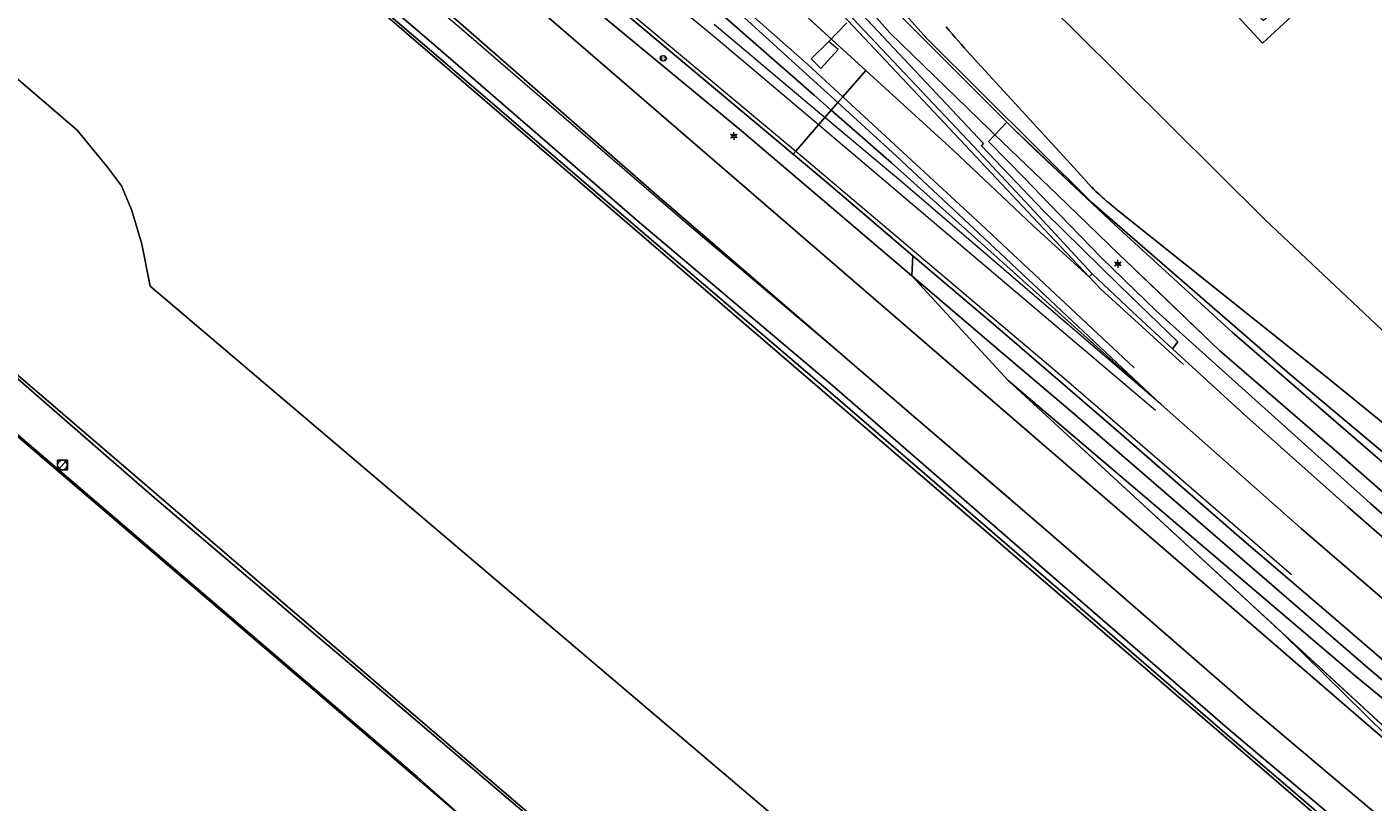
# Model space of a CAD drawing. Header units: metres. Extents: x 163543 to 168130, y 402678 to 405437.
# Tile 6 of 256: x 164117 to 164227, y 402884 to 402948. Entities that reach past the tile are written whole.
import ezdxf
from ezdxf.enums import TextEntityAlignment as Align

# ---------------------------------------------------------------- set-up
doc = ezdxf.new("R2010")
doc.units = ezdxf.units.M
doc.layers.get('0').update_dxf_attribs({"lineweight": 25})
for name, color, linetype, lineweight in [('X-CA190022.004-UO-BGT_Ondergrond$0$GE_117_WGIGeleideconstructie_Grens_GEM', 253, 'X-CA190022.004-UO-BGT_Ondergrond$0$Vangrail', 9), ('X-CA190022.004-UO-BGT_Ondergrond$0$GE_201_SHDHek_Lijn_GEM', 253, 'X-CA190022.004-UO-BGT_Ondergrond$0$Hekwerk', 9), ('X-CA190022.004-UO-BGT_Ondergrond$0$GE_214_Wegmarkering_Lijn_GEM', 253, 'Continuous', 9), ('X-CA190022.004-UO-BGT_Ondergrond$0$GE_222_SNSDetectielus_Lijn_GEM', 253, 'Continuous', 9), ('X-CA190022.004-UO-BGT_Ondergrond$0$GE_244_Taludlijn_Lijn_GEM', 253, 'Continuous', 9), ('X-CA190022.004-UO-BGT_Ondergrond$0$GE_311_WGDRijbaanRegionaleweg_Vlak_GEM', 253, 'Continuous', 9), ('X-CA190022.004-UO-BGT_Ondergrond$0$GE_361_OWGBerm_Vlak_GEM', 253, 'Continuous', 9), ('X-CA190022.004-UO-BGT_Ondergrond$0$GE_367_OWGBerm_groenvoorziening_grasenk_GEM', 253, 'Continuous', 9), ('X-CA190022.004-UO-BGT_Ondergrond$0$GE_401_OTDErf_Vlak_GEM', 253, 'Continuous', 9), ('X-CA190022.004-UO-BGT_Ondergrond$0$GE_461_BTDGraslandoverig_Vlak_GEM', 253, 'Continuous', 9), ('X-CA190022.004-UO-BGT_Ondergrond$0$GE_502_WTDWaterloop_Vlak_GEM', 253, 'Continuous', 9), ('X-CA190022.004-UO-BGT_Ondergrond$0$GE_632_GBILuifel_Inrichtend_Vlak_GEM', 253, 'Continuous', 9), ('X-CA190022.004-UO-BGT_Ondergrond$0$GE_661_SHDMuurGroterDan30cm_Vlak_GEM', 253, 'Continuous', 9), ('X-CA190022.004-UO-BGT_Ondergrond$0$GE_814_BRDVerkeersbord_Punt_GEM', 253, 'Continuous', 9), ('X-CA190022.004-UO-BGT_Ondergrond$0$GE_861_PALLichtmast_Punt_GEM', 253, 'Continuous', 9), ('X-CA190022.004-UO-KAD_Percelen$0$B-WE-KG-GRENS_PERCEEL-GV', 150, 'Continuous', 9), ('X-CA190022.004-UO-WHM_Riolering gemeente_NLCS_v0.1$0$B-WE-RI-PUT-S', 214, 'Continuous', 15)]:
    doc.layers.add(name, color=color, linetype=linetype, lineweight=lineweight)
doc.styles.add('X-CA190022.004-UO-BGT_Ondergrond$0$NLCS-ISO', font='NLCS-ISO.ttf')
doc.linetypes.add('X-CA190022.004-UO-BGT_Ondergrond$0$Hekwerk', pattern='A,5,-1.5,[2,dgnlstyle-Veghel.shx,S=0.007937,R=0,X=0,Y=0],-1.5', length=8)
doc.linetypes.add('X-CA190022.004-UO-BGT_Ondergrond$0$Vangrail', pattern='A,10,-1.5,[3,dgnlstyle-Veghel.shx,S=0.007937,R=90,X=0,Y=0.5],-1,[3,dgnlstyle-Veghel.shx,S=0.007937,R=270,X=0,Y=-0.5],-1.5', length=14)

# ---------------------------------------------------------------- blocks, each defined once
blk = doc.blocks.new('X-CA190022.004-UO-BGT_Ondergrond$0$N-SIE-WEG_LICHTMAST-SO')
h = blk.add_hatch(color=256)
h.paths.add_polyline_path([(1.16, 0.5, 0.658505), (-1.16, 0.5)])
h.paths.add_polyline_path([(-1.16, -0.5, 0.658505), (1.16, -0.5)])
at = {"flags": 128}
for points in [[(-2.19, 1.27), (-1.1, 0.63)], [(-1.16, 0.5), (1.16, 0.5)], [(0, 1.27), (0, 2.53)], [(1.1, 0.63), (2.19, 1.27)], [(-2.19, -1.27), (-1.1, -0.63)], [(-1.16, -0.5), (1.16, -0.5)], [(0, -1.27), (0, -2.53)], [(2.19, -1.27), (1.1, -0.63)]]:
    blk.add_lwpolyline(points, dxfattribs=at)
at = {"ltscale": 0.5}
blk.add_circle((0, 0), 1.27, dxfattribs=at)
at = {"style": 'X-CA190022.004-UO-BGT_Ondergrond$0$NLCS-ISO'}
blk.add_attdef('TYPE', text='', height=1.8, dxfattribs=at).set_placement((0, 2.53), align=Align.BOTTOM_CENTER)
blk = doc.blocks.new('X-CA190022.004-UO-BGT_Ondergrond$0$IMGEOLichtmastpaal')
at = {"xscale": 5, "yscale": 5, "zscale": 5}
blk.add_blockref('X-CA190022.004-UO-BGT_Ondergrond$0$N-SIE-WEG_LICHTMAST-SO', (0, 6.4), dxfattribs=at)
blk = doc.blocks.new('X-CA190022.004-UO-BGT_Ondergrond$0$SIE-WEG_PAAL_VERKEERSBORD-SO')
at = {"linetype": 'ByBlock', "lineweight": 18}
blk.add_circle((0, 0), 1.5, dxfattribs=at)
at = {"linetype": 'ByBlock', "lineweight": 18, "style": 'X-CA190022.004-UO-BGT_Ondergrond$0$NLCS-ISO'}
blk.add_text('vb', height=1.5, dxfattribs=at).set_placement((0, 0.13), align=Align.MIDDLE_CENTER)
blk = doc.blocks.new('X-CA190022.004-UO-BGT_Ondergrond$0$IMGEOVerkeersbord')
at = {"xscale": 5, "yscale": 5, "zscale": 5}
blk.add_blockref('X-CA190022.004-UO-BGT_Ondergrond$0$SIE-WEG_PAAL_VERKEERSBORD-SO', (0, 0), dxfattribs=at)
blk = doc.blocks.new('X-CA190022.004-UO-WHM_Riolering gemeente_NLCS_v0.1$0$B-SRI-PUT_BETON-SO')
blk.add_line((-1.41, -1.41), (1.41, 1.41))
at = {"lineweight": -3, "flags": 128}
blk.add_lwpolyline([(2, -2), (2, 2), (-2, 2), (-2, -2)], close=True, dxfattribs=at)
at = {"lineweight": -3}
blk.add_circle((0, 0), 2, dxfattribs=at)

msp = doc.modelspace()

# ---------------------------------------------------------------- linework, layer by layer
at = {"layer": 'X-CA190022.004-UO-BGT_Ondergrond$0$GE_117_WGIGeleideconstructie_Grens_GEM'}
for p, q in [((164148.367, 402961.414), (164175.311, 402939.099)), ((164175.311, 402939.099), (164189.235, 402927.24)), ((164198.496, 402935.181), (164195.492, 402938.212)), ((164200.465, 402933.137), (164198.496, 402935.181)), ((164204.718, 402928.723), (164200.465, 402933.137)), ((164209.199, 402924.386), (164204.718, 402928.723)), ((164189.235, 402927.24), (164196.65, 402920.924)), ((164226.7, 402908.64), (164209.199, 402924.386)), ((164196.65, 402920.924), (164202.158, 402916.233))]:
    msp.add_line(p, q, dxfattribs=at)
at = {"layer": 'X-CA190022.004-UO-BGT_Ondergrond$0$GE_201_SHDHek_Lijn_GEM'}
for p, q in [((164103.282, 402925.274), (164148.79, 402886.301)), ((164103.282, 402925.274), (164148.79, 402886.301)), ((164148.79, 402886.301), (164166.544, 402870.585)), ((164148.79, 402886.301), (164166.544, 402870.585))]:
    msp.add_line(p, q, dxfattribs=at)
at = {"layer": 'X-CA190022.004-UO-BGT_Ondergrond$0$GE_214_Wegmarkering_Lijn_GEM'}
for p, q in [((164173.229, 402946.669), (164149.257, 402966.575)), ((164156.103, 402966.307), (164180.769, 402944.488)), ((164160.03, 402953.921), (164179.752, 402937.44)), ((164172.39, 402951.246), (164181.802, 402942.658)), ((164185.46, 402944.038), (164177.851, 402950.994)), ((164189.318, 402942.463), (164182.001, 402950.263)), ((164180.69, 402941.386), (164173.095, 402947.793)), ((164181.6, 402939.576), (164173.229, 402946.669)), ((164180.769, 402944.488), (164183.593, 402941.879)), ((164192.609, 402937.503), (164185.46, 402944.038)), ((164181.802, 402942.658), (164183.179, 402941.401)), ((164199.119, 402932.034), (164189.318, 402942.463)), ((164181.859, 402940.4), (164180.69, 402941.386)), ((164183.179, 402941.401), (164187.989, 402937.013)), ((164183.593, 402941.879), (164194.885, 402931.447)), ((164182.122, 402940.179), (164181.859, 402940.4)), ((164187.163, 402935.954), (164182.122, 402940.179)), ((164209.148, 402916.229), (164181.6, 402939.576)), ((164179.752, 402937.44), (164180.799, 402936.565)), ((164187.989, 402937.013), (164196.436, 402929.084)), ((164199.127, 402931.344), (164192.609, 402937.503)), ((164180.799, 402936.565), (164201.464, 402919.058)), ((164188.304, 402934.997), (164187.163, 402935.954)), ((164209.609, 402916.718), (164188.304, 402934.997)), ((164194.885, 402931.447), (164207.388, 402919.733)), ((164203.709, 402927.166), (164199.119, 402932.034)), ((164196.436, 402929.084), (164209.609, 402916.718)), ((164204.665, 402926.154), (164203.709, 402927.166)), ((164211.42, 402919.983), (164204.665, 402926.154)), ((164201.464, 402919.058), (164220.247, 402902.826))]:
    msp.add_line(p, q, dxfattribs=at)
at = {"layer": 'X-CA190022.004-UO-BGT_Ondergrond$0$GE_222_SNSDetectielus_Lijn_GEM'}
for p, q in [((164183.917, 402947.932), (164182.453, 402946.39)), ((164182.453, 402946.39), (164181.004, 402944.967)), ((164181.805, 402944.203), (164183.221, 402945.735)), ((164183.221, 402945.735), (164182.453, 402946.39)), ((164181.004, 402944.967), (164181.805, 402944.203))]:
    msp.add_line(p, q, dxfattribs=at)
at = {"layer": 'X-CA190022.004-UO-BGT_Ondergrond$0$GE_244_Taludlijn_Lijn_GEM'}
for p, q in [((164152.246, 402947.573), (164138.687, 402958.998)), ((164187.422, 402947.11), (164177.434, 402958.443)), ((164197.531, 402939.267), (164185.625, 402951.188)), ((164170.512, 402931.796), (164152.246, 402947.573)), ((164195.626, 402939.156), (164187.422, 402947.11)), ((164196.025, 402938.771), (164195.626, 402939.156)), ((164205.815, 402931.397), (164197.531, 402939.267)), ((164201.092, 402933.887), (164196.025, 402938.771)), ((164206.145, 402929.018), (164201.092, 402933.887)), ((164184.024, 402920.343), (164170.512, 402931.796)), ((164215.409, 402922.637), (164205.815, 402931.397)), ((164209.543, 402925.76), (164206.145, 402929.018)), ((164214.364, 402921.138), (164209.543, 402925.76)), ((164197.209, 402909.034), (164184.024, 402920.343)), ((164197.093, 402918.671), (164208.955, 402908.592)), ((164234.149, 402884.54), (164197.093, 402918.671))]:
    msp.add_line(p, q, dxfattribs=at)
at = {"layer": 'X-CA190022.004-UO-BGT_Ondergrond$0$GE_311_WGDRijbaanRegionaleweg_Vlak_GEM', "flags": 128}
for points in [[(164173.608, 402959.783), (164184.913, 402947.762), (164194.281, 402937.827), (164199.602, 402932.105), (164203.968, 402927.41), (164203.709, 402927.166), (164199.127, 402931.344), (164192.609, 402937.503), (164185.46, 402944.038), (164177.851, 402950.994), (164166, 402961.502), (164159.923, 402966.794), (164157.553, 402968.81), (164146.543, 402978.045), (164145.529, 402978.889), (164140.267, 402983.265), (164141.935, 402985.271), (164142.623, 402986.099), (164158.04, 402973.267), (164170.028, 402962.91), (164173.414, 402959.952), (164173.608, 402959.783)], [(164166, 402961.502), (164177.851, 402950.994), (164185.46, 402944.038), (164183.593, 402941.879), (164183.179, 402941.401), (164182.652, 402940.792), (164181.246, 402942.022), (164171.711, 402950.379), (164163.042, 402957.802), (164152.212, 402966.965), (164146.385, 402971.815), (164143.324, 402974.363), (164142.656, 402974.922), (164142.405, 402975.132), (164143.064, 402975.924), (164143.34, 402976.257), (164143.69, 402976.677), (164145.529, 402978.889), (164146.543, 402978.045), (164157.553, 402968.81), (164159.923, 402966.794), (164166, 402961.502)], [(164142.656, 402974.922), (164143.324, 402974.363), (164146.385, 402971.815), (164152.212, 402966.965), (164163.042, 402957.802), (164171.711, 402950.379), (164181.246, 402942.022), (164182.652, 402940.792), (164182.122, 402940.179), (164181.6, 402939.576), (164179.752, 402937.44), (164179.53, 402937.183), (164166.003, 402948.515), (164147.344, 402963.995), (164138.939, 402970.933), (164139.181, 402971.226), (164141.017, 402973.45), (164141.47, 402973.999), (164141.767, 402974.359), (164142.405, 402975.132), (164142.656, 402974.922)], [(164231.184, 402897.825), (164221.039, 402906.594), (164209.609, 402916.718), (164196.208, 402928.744), (164187.576, 402936.483), (164182.652, 402940.792), (164183.179, 402941.401), (164183.593, 402941.879), (164185.46, 402944.038), (164192.609, 402937.503), (164199.127, 402931.344), (164203.709, 402927.166), (164203.968, 402927.41), (164207.692, 402923.9), (164210.528, 402921.285)], [(164228.179, 402895.439), (164222.694, 402900.145), (164216.163, 402905.741), (164205.711, 402914.837), (164196.245, 402922.988), (164189.315, 402928.889), (164182.398, 402934.781), (164179.53, 402937.183), (164179.752, 402937.44), (164181.6, 402939.576), (164182.122, 402940.179), (164182.652, 402940.792), (164187.576, 402936.483), (164196.208, 402928.744), (164209.609, 402916.718)], [(164210.528, 402921.285), (164216.346, 402915.923), (164224.851, 402908.359), (164228.069, 402905.557)], [(164209.609, 402916.718), (164221.039, 402906.594), (164231.184, 402897.825)]]:
    msp.add_lwpolyline(points, dxfattribs=at)
at = {"layer": 'X-CA190022.004-UO-BGT_Ondergrond$0$GE_361_OWGBerm_Vlak_GEM', "flags": 128}
msp.add_lwpolyline([(164173.759, 402960.294), (164173.928, 402960.461), (164182.151, 402951.856), (164195.081, 402938.062), (164194.92, 402937.879), (164199.981, 402932.558), (164200.086, 402932.448), (164206.204, 402926.451), (164210.957, 402921.852), (164210.528, 402921.285), (164207.692, 402923.9), (164203.968, 402927.41), (164199.602, 402932.105), (164194.281, 402937.827), (164184.913, 402947.762), (164173.608, 402959.783), (164173.759, 402960.294)], dxfattribs=at)
at = {"layer": 'X-CA190022.004-UO-BGT_Ondergrond$0$GE_367_OWGBerm_groenvoorziening_grasenk_GEM', "flags": 128}
for points in [[(164070.693, 403030.945), (164092.034, 403011.678), (164099.549, 403004.896), (164099.59, 403004.859), (164106.209, 402998.94), (164108.843, 402996.597), (164113.003, 402992.901), (164116.777, 402989.568), (164120.013, 402986.83), (164124.559, 402982.967), (164133.301, 402975.587), (164138.939, 402970.933), (164147.344, 402963.995), (164166.003, 402948.515), (164179.53, 402937.183), (164182.398, 402934.781), (164189.315, 402928.889), (164189.235, 402927.24), (164175.311, 402939.099), (164148.367, 402961.414), (164127.839, 402978.482), (164101.235, 403001.64), (164079.26, 403021.488), (164058.262, 403040.438)], [(164228.921, 402910.946), (164215.409, 402922.637), (164205.815, 402931.397), (164199.342, 402937.517), (164197.531, 402939.267), (164197.003, 402939.796), (164185.625, 402951.188), (164176.304, 402961.1), (164172.986, 402964.628), (164173.825, 402964.509), (164173.858, 402964.715), (164173.751, 402964.94), (164173.13, 402965.704), (164170.537, 402969.461), (164168.296, 402972.254), (164159.216, 402983.106), (164149.14, 402997.154), (164147.041, 402999.476), (164147.018, 402999.497)], [(164176.304, 402961.1), (164185.625, 402951.188), (164197.003, 402939.796), (164196.025, 402938.771), (164195.626, 402939.156), (164187.422, 402947.11), (164177.434, 402958.443), (164175.614, 402960.487), (164176.304, 402961.1)], [(164177.434, 402958.443), (164187.422, 402947.11), (164195.626, 402939.156), (164196.025, 402938.771), (164195.492, 402938.212)], [(164228.069, 402905.557), (164224.851, 402908.359), (164216.346, 402915.923), (164210.528, 402921.285), (164210.957, 402921.852), (164206.204, 402926.451), (164200.086, 402932.448), (164199.981, 402932.558), (164194.92, 402937.879), (164195.081, 402938.062), (164182.151, 402951.856)], [(164193.996, 402945.327), (164202.78, 402935.733), (164203.931, 402934.475)], [(164232.783, 402905.111), (164223.741, 402913.048), (164214.364, 402921.138), (164206.145, 402929.018), (164201.092, 402933.887), (164196.025, 402938.771), (164197.003, 402939.796)], [(164197.003, 402939.796), (164197.531, 402939.267), (164199.342, 402937.517), (164205.815, 402931.397), (164215.409, 402922.637), (164228.921, 402910.946)], [(164229.004, 402906.616), (164226.7, 402908.64), (164209.199, 402924.386), (164204.718, 402928.723), (164200.465, 402933.137), (164198.496, 402935.181), (164195.492, 402938.212), (164196.025, 402938.771)], [(164195.492, 402938.212), (164198.496, 402935.181), (164200.465, 402933.137), (164204.718, 402928.723), (164209.199, 402924.386), (164226.7, 402908.64), (164229.004, 402906.616)], [(164196.025, 402938.771), (164201.092, 402933.887), (164206.145, 402929.018), (164214.364, 402921.138), (164223.741, 402913.048), (164232.783, 402905.111)], [(164205.316, 402933.205), (164206.046, 402932.621), (164223.021, 402919.05), (164229.305, 402913.918)], [(164247.078, 402877.932), (164226.666, 402895.04), (164202.158, 402916.233), (164196.65, 402920.924), (164189.235, 402927.24), (164189.315, 402928.889), (164196.245, 402922.988), (164205.711, 402914.837), (164216.163, 402905.741), (164222.694, 402900.145), (164228.179, 402895.439)], [(164189.235, 402927.24), (164196.65, 402920.924), (164202.158, 402916.233), (164226.666, 402895.04), (164247.078, 402877.932)], [(164262.817, 402863.82), (164225.45, 402894.532), (164208.955, 402908.592), (164197.093, 402918.671), (164189.235, 402927.24)], [(164234.149, 402884.54), (164219.531, 402898.004), (164197.093, 402918.671), (164208.955, 402908.592), (164225.45, 402894.532), (164262.817, 402863.82)]]:
    msp.add_lwpolyline(points, dxfattribs=at)
at = {"layer": 'X-CA190022.004-UO-BGT_Ondergrond$0$GE_367_OWGBerm_groenvoorziening_grasenk_GEM'}
for centre, radius, start, end in [((164270.393, 403013.683), 102.514, 220.145, 221.8205), ((164219.081, 402949.607), 21.412, 224.96525, 229.99513)]:
    msp.add_arc(centre, radius, start, end, dxfattribs=at)
at = {"layer": 'X-CA190022.004-UO-BGT_Ondergrond$0$GE_401_OTDErf_Vlak_GEM', "flags": 128}
for points in [[(164203.931, 402934.475), (164202.78, 402935.733), (164193.996, 402945.327)], [(164395.851, 402790.475), (164385.066, 402798.74), (164382.416, 402800.669), (164367.149, 402812.891), (164353.546, 402823.767), (164339.942, 402834.174), (164328.471, 402841.97), (164325.727, 402843.343), (164286.644, 402870.351), (164280.256, 402874.54), (164270.307, 402881.505), (164259.572, 402888.836), (164252.503, 402893.758), (164246.376, 402898.942), (164235.379, 402908.63), (164229.305, 402913.918), (164223.021, 402919.05), (164206.046, 402932.621), (164205.316, 402933.205)]]:
    msp.add_lwpolyline(points, dxfattribs=at)
at = {"layer": 'X-CA190022.004-UO-BGT_Ondergrond$0$GE_401_OTDErf_Vlak_GEM', "extrusion": (0, 0, -1)}
for centre, radius, start, end in [((-164270.393, 403013.683), 102.514, 318.1795, 319.855), ((-164219.081, 402949.607), 21.412, 310.00487, 315.03475)]:
    msp.add_arc(centre, radius, start, end, dxfattribs=at)
at = {"layer": 'X-CA190022.004-UO-BGT_Ondergrond$0$GE_461_BTDGraslandoverig_Vlak_GEM', "flags": 128}
for points in [[(164058.262, 403040.438), (164079.26, 403021.488), (164101.235, 403001.64), (164127.839, 402978.482), (164148.367, 402961.414), (164175.311, 402939.099), (164189.235, 402927.24), (164197.093, 402918.671), (164219.531, 402898.004), (164231.385, 402886.351)], [(164233.427, 402877.974), (164216.881, 402891.962), (164200.409, 402906.286), (164184.544, 402919.901), (164168.61, 402933.631), (164152.152, 402948.056), (164135.64, 402961.794), (164119.687, 402975.939), (164100.519, 402992.27), (164083.671, 403005.951), (164068.473, 403019.333), (164051.929, 403033.335)], [(164051.929, 403033.335), (164068.473, 403019.333), (164083.671, 403005.951), (164100.519, 402992.27), (164119.687, 402975.939), (164135.64, 402961.794), (164152.152, 402948.056), (164168.61, 402933.631), (164184.544, 402919.901), (164200.409, 402906.286), (164216.881, 402891.962), (164233.427, 402877.974), (164249.998, 402863.515), (164248.356, 402861.576)], [(164248.105, 402861.276), (164231.619, 402875.457), (164215.001, 402889.719), (164198.394, 402904.087), (164182.581, 402917.696), (164166.647, 402931.3), (164149.993, 402945.597), (164133.935, 402959.343), (164117.534, 402973.499), (164098.49, 402989.901), (164081.963, 403004.088), (164066.707, 403017.159), (164050.194, 403031.414)], [(164050.74, 403031.942), (164067.013, 403017.643), (164082.513, 403004.552), (164098.719, 402990.303), (164117.927, 402973.785), (164134.133, 402959.896), (164150.346, 402946.029), (164166.991, 402931.607), (164182.949, 402918.099), (164198.69, 402904.443), (164215.235, 402890.068), (164232.117, 402875.836), (164248.356, 402861.576), (164248.105, 402861.276)], [(164248.356, 402861.576), (164232.117, 402875.836), (164215.235, 402890.068), (164198.69, 402904.443), (164182.949, 402918.099), (164166.991, 402931.607), (164150.346, 402946.029), (164134.133, 402959.896), (164117.927, 402973.785), (164098.719, 402990.303), (164082.513, 403004.552), (164067.013, 403017.643), (164050.74, 403031.942)], [(164230.52, 402816.054), (164216.841, 402827.907), (164198.532, 402843.306), (164166.544, 402870.585), (164148.79, 402886.301), (164103.282, 402925.274), (164077.29, 402947.76), (164076.551, 402946.968), (164060.719, 402960.509), (164045.177, 402973.46), (164029.591, 402986.604), (164009.239, 403003.98), (164009.213, 403003.951), (164009.341, 403004.55), (164009.197, 403004.674), (164009.418, 403004.904), (164009.526, 403005.408), (163984.35, 403027.005)], [(164044.341, 402980.576), (164058.641, 402968.235), (164059.579, 402967.426), (164060.233, 402966.868), (164073.772, 402955.31), (164076.386, 402953.054), (164079.265, 402950.569), (164093.051, 402938.692), (164095.231, 402936.813), (164111.776, 402922.639), (164127.174, 402909.266), (164141.025, 402897.459), (164143.12, 402895.673), (164153.498, 402886.838), (164159.611, 402881.634), (164176.128, 402867.392), (164192.069, 402853.799), (164202.293, 402845.072), (164207.363, 402840.743), (164221.086, 402828.972), (164233.434, 402818.369)]]:
    msp.add_lwpolyline(points, dxfattribs=at)
at = {"layer": 'X-CA190022.004-UO-BGT_Ondergrond$0$GE_502_WTDWaterloop_Vlak_GEM', "flags": 128}
msp.add_lwpolyline([(163966.711, 403047.614), (164012.34, 403063.661), (164014.025, 403062.228), (164018.989, 403057.98), (164081.079, 403004.577), (164149.689, 402945.593), (164214.715, 402889.628), (164247.926, 402861.062), (164221.188, 402829.094), (164207.598, 402840.804), (164176.178, 402867.665), (164143.196, 402895.93), (164111.999, 402922.679), (164079.263, 402950.838), (164059.67, 402967.698), (164028.617, 402994.282), (163999.162, 403019.619), (163967.963, 403046.434), (163967.395, 403046.969), (163966.711, 403047.614)], dxfattribs=at)
at = {"layer": 'X-CA190022.004-UO-BGT_Ondergrond$0$GE_632_GBILuifel_Inrichtend_Vlak_GEM', "flags": 128}
msp.add_lwpolyline([(164215.101, 402951.177), (164217.944, 402948.113), (164220.244, 402950.165), (164218.641, 402951.842), (164219.568, 402952.728), (164222.004, 402950.07), (164217.884, 402946.259), (164214.177, 402950.288), (164215.101, 402951.177)], dxfattribs=at)
at = {"layer": 'X-CA190022.004-UO-BGT_Ondergrond$0$GE_661_SHDMuurGroterDan30cm_Vlak_GEM', "flags": 128}
for points in [[(164247.926, 402861.062), (164214.715, 402889.628), (164149.689, 402945.593), (164081.079, 403004.577), (164018.989, 403057.98)], [(164050.194, 403031.414), (164066.707, 403017.159), (164081.963, 403004.088), (164098.49, 402989.901), (164117.534, 402973.499), (164133.935, 402959.343), (164149.993, 402945.597), (164166.647, 402931.3), (164182.581, 402917.696), (164198.394, 402904.087), (164215.001, 402889.719), (164231.619, 402875.457), (164248.105, 402861.276), (164247.926, 402861.062)], [(164028.617, 402994.282), (164059.67, 402967.698), (164079.263, 402950.838), (164111.999, 402922.679), (164143.196, 402895.93), (164176.178, 402867.665)], [(164159.611, 402881.634), (164153.498, 402886.838), (164143.12, 402895.673), (164141.025, 402897.459), (164127.174, 402909.266), (164111.776, 402922.639), (164095.231, 402936.813), (164093.051, 402938.692), (164079.265, 402950.569), (164076.386, 402953.054), (164073.772, 402955.31), (164060.233, 402966.868), (164059.579, 402967.426), (164058.641, 402968.235), (164044.341, 402980.576)]]:
    msp.add_lwpolyline(points, dxfattribs=at)
at = {"layer": 'X-CA190022.004-UO-KAD_Percelen$0$B-WE-KG-GRENS_PERCEEL-GV', "flags": 128}
for points in [[(164009.88, 403079.96), (164075.81, 403021.39), (164151.22, 402955.57), (164226.73, 402890.31), (164304.7, 402823.07)], [(164395.567, 402744.404), (164365.677, 402770.902), (164358.28, 402777.46), (164304.7, 402823.07), (164226.73, 402890.31), (164151.22, 402955.57), (164075.81, 403021.39), (164009.88, 403079.96)], [(164177.424, 403026.658), (164169.081, 403020.866), (164164.603, 403017.496), (164162.154, 403015.382), (164162.54, 403014.177), (164165.479, 403007.061), (164167.763, 403001.649), (164171.12, 402994.807), (164174.967, 402987.04), (164177.342, 402982.101), (164180.826, 402976.33), (164189.018, 402962.239), (164194.707, 402954.998), (164202.518, 402947.302), (164218.106, 402931.816), (164240.959, 402910.27), (164317.207, 402918.61), (164316.527, 402928.707), (164314.639, 402956.495), (164308.066, 402978.886), (164312.891, 402979.414), (164308.493, 403042.908)], [(163971.27, 403038.2), (163984.02, 403027.282), (163989.925, 403022.225), (163998.675, 403014.732), (164010.093, 403004.955), (164077.106, 402947.571), (164100.219, 402927.779), (164102.332, 402925.971), (164116.506, 402913.835), (164116.686, 402913.681), (164230.481, 402816.193), (164241.621, 402806.982), (164309.283, 402748.641), (164347.426, 402716.313), (164388.207, 402681.096)], [(164410.003, 402692.734), (164408.919, 402693.66), (164387.901, 402711.522), (164357.76, 402736.718), (164340.645, 402751.377), (164313.695, 402774.605), (164287.282, 402797.265), (164262.1, 402818.702), (164233.428, 402843.41), (164201.838, 402870.408), (164193.324, 402877.856), (164188.641, 402880.71), (164180.029, 402881.324), (164127.007, 402926.396), (164126.313, 402929.817), (164125.513, 402932.584), (164124.652, 402934.601), (164123.509, 402936.137), (164121.039, 402939.142), (164037.851, 403010.664), (164024.835, 403026.489)], [(164024.835, 403026.489), (164037.851, 403010.664), (164121.039, 402939.142), (164123.509, 402936.137), (164124.652, 402934.601), (164125.513, 402932.584), (164126.313, 402929.817), (164127.007, 402926.396), (164180.029, 402881.324), (164188.641, 402880.71), (164193.324, 402877.856), (164201.838, 402870.408), (164233.428, 402843.41), (164262.1, 402818.702), (164287.282, 402797.265), (164313.695, 402774.605), (164340.645, 402751.377), (164357.76, 402736.718), (164395.369, 402744.363)], [(164240.959, 402910.27), (164218.106, 402931.816), (164202.518, 402947.302), (164194.707, 402954.998)], [(164184.516, 402953.262), (164190.474, 402946.615), (164203.978, 402933.22), (164220.107, 402919.214), (164234.758, 402906.917)], [(164234.758, 402906.917), (164220.107, 402919.214), (164203.978, 402933.22), (164190.474, 402946.615), (164184.516, 402953.262)]]:
    msp.add_lwpolyline(points, dxfattribs=at)

# ---------------------------------------------------------------- block references
at = {"layer": 'X-CA190022.004-UO-BGT_Ondergrond$0$GE_814_BRDVerkeersbord_Punt_GEM', "xscale": 0.03, "yscale": 0.03, "zscale": 0.02}
for p in [(164168.897, 402945.026), (164168.959, 402945.017)]:
    msp.add_blockref('X-CA190022.004-UO-BGT_Ondergrond$0$IMGEOVerkeersbord', p, dxfattribs=at)
at = {"layer": 'X-CA190022.004-UO-BGT_Ondergrond$0$GE_861_PALLichtmast_Punt_GEM', "xscale": 0.025, "yscale": 0.025, "zscale": 0.025}
for p in [(164174.701, 402938.511), (164206.066, 402928.062)]:
    msp.add_blockref('X-CA190022.004-UO-BGT_Ondergrond$0$IMGEOLichtmastpaal', p, dxfattribs=at)
at = {"layer": 'X-CA190022.004-UO-WHM_Riolering gemeente_NLCS_v0.1$0$B-WE-RI-PUT-S', "xscale": 0.2, "yscale": 0.2, "zscale": 0.2}
msp.add_blockref('X-CA190022.004-UO-WHM_Riolering gemeente_NLCS_v0.1$0$B-SRI-PUT_BETON-SO', (164119.84, 402911.776), dxfattribs=at)

doc.saveas('drawing.dxf')
